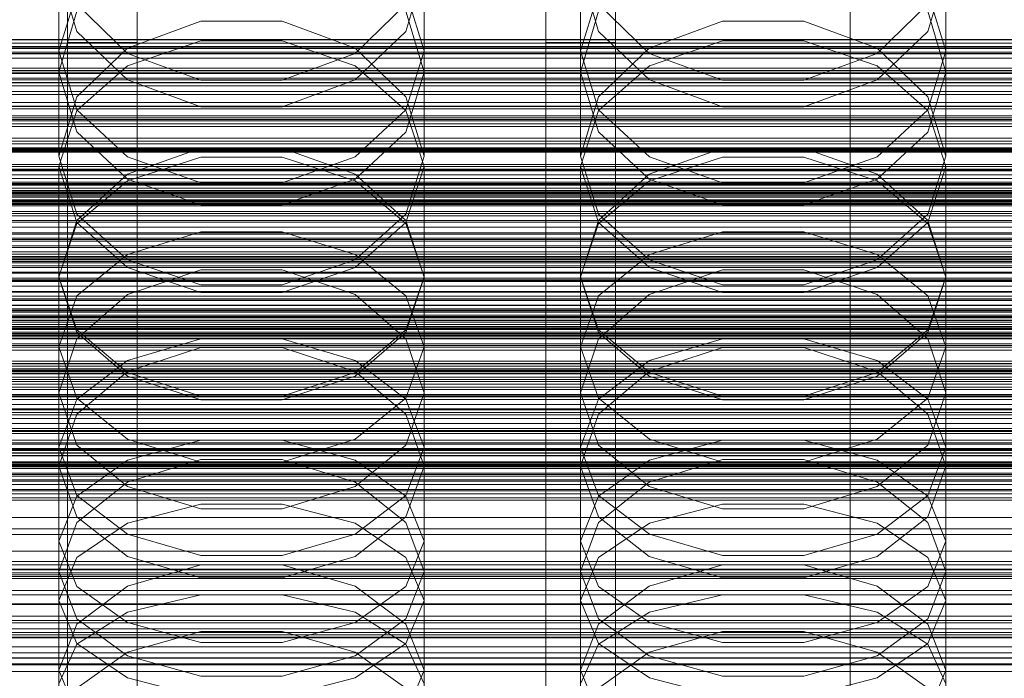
# Model space of a CAD drawing. Header units: millimetres. Extents: x -2233 to 61924, y -68080 to 6847.
# Tile 123 of 256: x -95 to 18, y -34598 to -34523. Entities that reach past the tile are written whole.
import ezdxf

# ---------------------------------------------------------------- set-up
doc = ezdxf.new("R2010")
doc.units = ezdxf.units.MM
for name, color, linetype, lineweight in [('COTAS_O', 1, 'Continuous', 0), ('COTAS_P', 1, 'Continuous', 0), ('frontal_briquetadora', 7, 'Continuous', 0), ('frontal_C01', 7, 'Continuous', 0), ('frontal_C02', 7, 'Continuous', 0), ('frontal_C03', 7, 'Continuous', 0), ('frontal_mezcladora', 7, 'Continuous', 0), ('frontal_secador', 7, 'Continuous', 0)]:
    doc.layers.add(name, color=color, linetype=linetype, lineweight=lineweight)
doc.dimstyles.new('R19_100', dxfattribs={"dimtxt": 250, "dimasz": 150, "dimexe": 150, "dimexo": 80, "dimgap": 100, "dimtad": 1, "dimtih": 1, "dimtoh": 1, "dimdsep": 46, "dimcen": 0.09, "dimadec": 0, "dimazin": 0, "dimtfac": 1, "dimtdec": 4, "dimtofl": 0, "dimtmove": 0, "dimatfit": 3, "dimfxl": 1, "dimtolj": 1, "dimtzin": 0, "dimarcsym": 0})

# ---------------------------------------------------------------- blocks, each defined once
blk = doc.blocks.new('DIM_R27_48')
at = {"layer": 'COTAS_P'}
for p, q in [((-1750, -34600), (-1600, -34555)), ((2600, -34600), (2450, -34555)), ((-1750, -35500), (-1750, -34600)), ((-1750, -34600), (2600, -34600)), ((-1750, -34600), (-1600, -34645)), ((2600, -34600), (2450, -34645)), ((2600, -35500), (2600, -34600))]:
    blk.add_line(p, q, dxfattribs=at)
blk.add_text('4350 P', height=250, dxfattribs=at).set_placement((425, -34500))
blk = doc.blocks.new('DIM_R27_50')
at = {"layer": 'COTAS_P'}
for p, q in [((1705.78, -34504.95), (1551.9, -34475.9)), ((-194.22, -34704.95), (1705.78, -34504.95)), ((1705.78, -34504.95), (1561.32, -34565.4)), ((1800, -35400), (1705.78, -34504.95)), ((-194.22, -34704.95), (-49.75, -34644.49)), ((-100, -35600), (-194.22, -34704.95)), ((-194.22, -34704.95), (-40.33, -34734))]:
    blk.add_line(p, q, dxfattribs=at)
blk.add_text('1910.5 P', height=250, rotation=6.009, dxfattribs=at).set_placement((745.32, -34505.49))
blk = doc.blocks.new('DIM_R27_53')
at = {"layer": 'COTAS_P'}
for p, q in [((-150, -32000), (550, -32000)), ((550, -32000), (505, -32150)), ((550, -34600), (550, -32000)), ((550, -32000), (595, -32150)), ((550, -34600), (505, -34450)), ((550, -34600), (595, -34450)), ((-150, -34600), (550, -34600))]:
    blk.add_line(p, q, dxfattribs=at)
blk.add_text('2600 P', height=250, rotation=90, dxfattribs=at).set_placement((450, -33300))
blk = doc.blocks.new('DIM_R27_55')
at = {"layer": 'COTAS_O'}
for p, q in [((-650, -33700), (50, -33700)), ((50, -33700), (5, -33850)), ((50, -34900), (50, -33700)), ((50, -33700), (95, -33850)), ((50, -34900), (5, -34750)), ((50, -34900), (95, -34750)), ((-650, -34900), (50, -34900))]:
    blk.add_line(p, q, dxfattribs=at)
blk.add_text('1200 O', height=250, rotation=90, dxfattribs=at).set_placement((-50, -34300))
blk = doc.blocks.new('DIM_R27_56')
at = {"layer": 'COTAS_O'}
for p, q in [((-650, -34200), (-500, -34155)), ((650, -34200), (500, -34155)), ((-650, -34900), (-650, -34200)), ((-650, -34200), (650, -34200)), ((-650, -34200), (-500, -34245)), ((650, -34200), (500, -34245)), ((650, -34900), (650, -34200))]:
    blk.add_line(p, q, dxfattribs=at)
blk.add_text('1300 O', height=250, dxfattribs=at).set_placement((0, -34100))
blk = doc.blocks.new('DIM_R27_61')
at = {"layer": 'COTAS_P'}
for p, q in [((-305, -34680), (395, -34680)), ((395, -34680), (350, -34830)), ((395, -36000), (395, -34680)), ((395, -34680), (440, -34830)), ((395, -36000), (350, -35850)), ((395, -36000), (440, -35850)), ((-305, -36000), (395, -36000))]:
    blk.add_line(p, q, dxfattribs=at)
blk.add_text('1320 P', height=250, rotation=90, dxfattribs=at).set_placement((295, -35340))

msp = doc.modelspace()

# ---------------------------------------------------------------- linework, layer by layer
at = {"layer": 'frontal_briquetadora'}
for p, q in [((-91, -34517.123), (-91, -34528.769)), ((-91, -34517.123), (-88.92, -34524.071)), ((-51.08, -34524.071), (-49, -34517.123)), ((-49, -34517.123), (-49, -34528.769)), ((-31, -34517.123), (-31, -34528.769)), ((-31, -34517.123), (-28.92, -34524.071)), ((8.92, -34524.071), (11, -34517.123)), ((11, -34517.123), (11, -34528.769)), ((-91, -34526.331), (-88.92, -34519.58)), ((-51.08, -34519.58), (-49, -34526.331)), ((-31, -34526.331), (-28.92, -34519.58)), ((8.92, -34519.58), (11, -34526.331)), ((-91, -34528.769), (-88.92, -34521.752)), ((-83.094, -34526.603), (-88.92, -34520.952)), ((-51.08, -34520.952), (-56.906, -34526.603)), ((-51.08, -34521.752), (-49, -34528.769)), ((-31, -34528.769), (-28.92, -34521.752)), ((-23.094, -34526.603), (-28.92, -34520.952)), ((8.92, -34520.952), (3.094, -34526.603)), ((8.92, -34521.752), (11, -34528.769)), ((-74.674, -34522.89), (-83.094, -34526.023)), ((-65.326, -34522.89), (-74.674, -34522.89)), ((-56.906, -34526.023), (-65.326, -34522.89)), ((-14.674, -34522.89), (-23.094, -34526.023)), ((-5.326, -34522.89), (-14.674, -34522.89)), ((3.094, -34526.023), (-5.326, -34522.89)), ((-88.92, -34524.071), (-83.093, -34529.643)), ((-56.907, -34529.643), (-51.08, -34524.071)), ((-28.92, -34524.071), (-23.093, -34529.643)), ((3.093, -34529.643), (8.92, -34524.071)), ((-83.093, -34528.025), (-74.673, -34525.158)), ((-74.673, -34525.158), (-65.327, -34525.158)), ((-65.327, -34525.158), (-56.907, -34528.025)), ((-23.093, -34528.025), (-14.673, -34525.158)), ((-14.673, -34525.158), (-5.327, -34525.158)), ((-5.327, -34525.158), (3.093, -34528.025)), ((-91, -34526.331), (-91, -34538.419)), ((-88.92, -34533.082), (-91, -34526.331)), ((-83.094, -34526.023), (-88.92, -34531.596)), ((-51.08, -34531.596), (-56.906, -34526.023)), ((-49, -34526.331), (-51.08, -34533.082)), ((-49, -34526.331), (-49, -34538.419)), ((-31, -34526.331), (-31, -34538.419)), ((-28.92, -34533.082), (-31, -34526.331)), ((-23.094, -34526.023), (-28.92, -34531.596)), ((8.92, -34531.596), (3.094, -34526.023)), ((11, -34526.331), (8.92, -34533.082)), ((11, -34526.331), (11, -34538.419)), ((-74.674, -34529.704), (-83.094, -34526.603)), ((-56.906, -34526.603), (-65.326, -34529.704)), ((-14.674, -34529.704), (-23.094, -34526.603)), ((3.094, -34526.603), (-5.326, -34529.704)), ((-88.92, -34533.192), (-83.093, -34528.025)), ((-56.907, -34528.025), (-51.08, -34533.192)), ((-28.92, -34533.192), (-23.093, -34528.025)), ((3.093, -34528.025), (8.92, -34533.192)), ((-88.92, -34535.648), (-91, -34528.769)), ((-83.093, -34529.643), (-74.673, -34532.735)), ((-65.326, -34529.704), (-74.674, -34529.704)), ((-65.327, -34532.735), (-56.907, -34529.643)), ((-49, -34528.769), (-51.08, -34535.649)), ((-28.92, -34535.648), (-31, -34528.769)), ((-23.093, -34529.643), (-14.673, -34532.735)), ((-5.326, -34529.704), (-14.674, -34529.704)), ((-5.327, -34532.735), (3.093, -34529.643)), ((11, -34528.769), (8.92, -34535.649)), ((195, -34530), (-195, -34530)), ((-88.92, -34531.596), (-91, -34538.419)), ((-49, -34538.419), (-51.08, -34531.596)), ((-28.92, -34531.596), (-31, -34538.419)), ((11, -34538.419), (8.92, -34531.596)), ((-91, -34539.635), (-88.92, -34533.192)), ((-83.093, -34538.496), (-88.92, -34533.082)), ((-74.673, -34532.735), (-65.327, -34532.735)), ((-51.08, -34533.082), (-56.907, -34538.496)), ((-51.08, -34533.192), (-49, -34539.635)), ((-31, -34539.635), (-28.92, -34533.192)), ((-23.093, -34538.496), (-28.92, -34533.082)), ((-14.673, -34532.735), (-5.327, -34532.735)), ((8.92, -34533.082), (3.093, -34538.496)), ((8.92, -34533.192), (11, -34539.635)), ((-83.094, -34541.066), (-88.92, -34535.648)), ((-51.08, -34535.649), (-56.906, -34541.066)), ((-23.094, -34541.066), (-28.92, -34535.648)), ((8.92, -34535.649), (3.094, -34541.066)), ((195, -34537), (-195, -34537)), ((-74.674, -34537.508), (-83.094, -34540.51)), ((-65.326, -34537.508), (-74.674, -34537.508)), ((-56.906, -34540.51), (-65.326, -34537.508)), ((-14.674, -34537.508), (-23.094, -34540.51)), ((-5.326, -34537.508), (-14.674, -34537.508)), ((3.094, -34540.51), (-5.326, -34537.508)), ((-91, -34538.419), (-88.92, -34545.1)), ((-74.673, -34541.501), (-83.093, -34538.496)), ((-74.673, -34538.552), (-83.093, -34541.275)), ((-65.327, -34538.552), (-74.673, -34538.552)), ((-56.907, -34538.496), (-65.327, -34541.501)), ((-56.907, -34541.275), (-65.327, -34538.552)), ((-51.08, -34545.1), (-49, -34538.419)), ((-31, -34538.419), (-28.92, -34545.1)), ((-14.673, -34541.501), (-23.093, -34538.496)), ((-14.673, -34538.552), (-23.093, -34541.275)), ((-5.327, -34538.552), (-14.673, -34538.552)), ((3.093, -34538.496), (-5.327, -34541.501)), ((3.093, -34541.275), (-5.327, -34538.552)), ((8.92, -34545.1), (11, -34538.419)), ((-91, -34539.635), (-91, -34552.363)), ((-91, -34539.635), (-88.92, -34546.078)), ((-51.08, -34546.078), (-49, -34539.635)), ((-49, -34539.635), (-49, -34552.363)), ((-31, -34539.635), (-31, -34552.363)), ((-31, -34539.635), (-28.92, -34546.078)), ((8.92, -34546.078), (11, -34539.635)), ((11, -34539.635), (11, -34552.363)), ((-83.094, -34540.51), (-88.92, -34545.844)), ((-74.674, -34544.034), (-83.094, -34541.066)), ((-56.906, -34541.066), (-65.326, -34544.034)), ((-51.08, -34545.844), (-56.906, -34540.51)), ((-23.094, -34540.51), (-28.92, -34545.844)), ((-14.674, -34544.034), (-23.094, -34541.066)), ((3.094, -34541.066), (-5.326, -34544.034)), ((8.92, -34545.844), (3.094, -34540.51)), ((-83.093, -34541.275), (-88.92, -34546.182)), ((-65.327, -34541.501), (-74.673, -34541.501)), ((-51.08, -34546.182), (-56.907, -34541.275)), ((-23.093, -34541.275), (-28.92, -34546.182)), ((-5.327, -34541.501), (-14.673, -34541.501)), ((8.92, -34546.182), (3.093, -34541.275)), ((-65.326, -34544.034), (-74.674, -34544.034)), ((-5.326, -34544.034), (-14.674, -34544.034)), ((-88.92, -34545.1), (-83.094, -34550.353)), ((-56.906, -34550.353), (-51.08, -34545.1)), ((-28.92, -34545.1), (-23.094, -34550.353)), ((3.094, -34550.353), (8.92, -34545.1)), ((-88.92, -34545.844), (-91, -34552.363)), ((-88.92, -34546.182), (-91, -34552.301)), ((-88.92, -34546.078), (-83.093, -34551.244)), ((-56.907, -34551.244), (-51.08, -34546.078)), ((-49, -34552.363), (-51.08, -34545.844)), ((-49, -34552.301), (-51.08, -34546.182)), ((-28.92, -34545.844), (-31, -34552.363)), ((-28.92, -34546.182), (-31, -34552.301)), ((-28.92, -34546.078), (-23.093, -34551.244)), ((3.093, -34551.244), (8.92, -34546.078)), ((11, -34552.363), (8.92, -34545.844)), ((11, -34552.301), (8.92, -34546.182)), ((-83.093, -34549.754), (-74.673, -34547.13)), ((-74.673, -34547.13), (-65.327, -34547.13)), ((-65.327, -34547.13), (-56.907, -34549.754)), ((-23.093, -34549.754), (-14.673, -34547.13)), ((-14.673, -34547.13), (-5.327, -34547.13)), ((-5.327, -34547.13), (3.093, -34549.754)), ((-88.92, -34554.481), (-83.093, -34549.754)), ((-56.907, -34549.754), (-51.08, -34554.481)), ((-28.92, -34554.481), (-23.093, -34549.754)), ((3.093, -34549.754), (8.92, -34554.481)), ((-83.094, -34550.353), (-74.674, -34553.23)), ((-83.093, -34551.244), (-74.673, -34554.112)), ((-65.327, -34554.112), (-56.907, -34551.244)), ((-65.326, -34553.23), (-56.906, -34550.353)), ((-23.094, -34550.353), (-14.674, -34553.23)), ((-23.093, -34551.244), (-14.673, -34554.112)), ((-5.327, -34554.112), (3.093, -34551.244)), ((-5.326, -34553.23), (3.094, -34550.353)), ((-91, -34552.301), (-91, -34565.638)), ((-91, -34552.301), (-88.92, -34558.42)), ((-88.92, -34558.731), (-91, -34552.363)), ((-83.094, -34554.358), (-74.674, -34551.493)), ((-74.674, -34551.493), (-65.326, -34551.493)), ((-65.326, -34551.493), (-56.906, -34554.358)), ((-51.08, -34558.42), (-49, -34552.301)), ((-49, -34552.363), (-51.08, -34558.731)), ((-49, -34552.301), (-49, -34565.638)), ((-31, -34552.301), (-31, -34565.638)), ((-31, -34552.301), (-28.92, -34558.42)), ((-28.92, -34558.731), (-31, -34552.363)), ((-23.094, -34554.358), (-14.674, -34551.493)), ((-14.674, -34551.493), (-5.326, -34551.493)), ((-5.326, -34551.493), (3.094, -34554.358)), ((8.92, -34558.42), (11, -34552.301)), ((11, -34552.363), (8.92, -34558.731)), ((11, -34552.301), (11, -34565.638)), ((-74.674, -34553.23), (-65.326, -34553.23)), ((-14.674, -34553.23), (-5.326, -34553.23)), ((-91, -34560.376), (-88.92, -34554.481)), ((-88.92, -34559.44), (-83.094, -34554.358)), ((-74.673, -34554.112), (-65.327, -34554.112)), ((-56.906, -34554.358), (-51.08, -34559.44)), ((-51.08, -34554.481), (-49, -34560.376)), ((-31, -34560.376), (-28.92, -34554.481)), ((-28.92, -34559.44), (-23.094, -34554.358)), ((-14.673, -34554.112), (-5.327, -34554.112)), ((3.094, -34554.358), (8.92, -34559.44)), ((8.92, -34554.481), (11, -34560.376)), ((-88.92, -34558.42), (-83.093, -34563.327)), ((-83.094, -34563.729), (-88.92, -34558.731)), ((-56.907, -34563.327), (-51.08, -34558.42)), ((-51.08, -34558.731), (-56.906, -34563.729)), ((-28.92, -34558.42), (-23.093, -34563.327)), ((-23.094, -34563.729), (-28.92, -34558.731)), ((3.093, -34563.327), (8.92, -34558.42)), ((8.92, -34558.731), (3.094, -34563.729)), ((-91, -34565.638), (-88.92, -34559.44)), ((-91, -34560.376), (-91, -34574.101)), ((-88.92, -34566.271), (-91, -34560.376)), ((-83.093, -34561.918), (-74.673, -34559.449)), ((-74.673, -34559.449), (-65.327, -34559.449)), ((-65.327, -34559.449), (-56.907, -34561.918)), ((-51.08, -34559.44), (-49, -34565.638)), ((-49, -34560.376), (-51.08, -34566.271)), ((-49, -34560.376), (-49, -34574.101)), ((-31, -34565.638), (-28.92, -34559.44)), ((-31, -34560.376), (-31, -34574.101)), ((-28.92, -34566.271), (-31, -34560.376)), ((-23.093, -34561.918), (-14.673, -34559.449)), ((-14.673, -34559.449), (-5.327, -34559.449)), ((-5.327, -34559.449), (3.093, -34561.918)), ((8.92, -34559.44), (11, -34565.638)), ((11, -34560.376), (8.92, -34566.271)), ((11, -34560.376), (11, -34574.101)), ((-74.674, -34560.448), (-83.094, -34563.217)), ((-65.326, -34560.448), (-74.674, -34560.448)), ((-56.906, -34563.217), (-65.326, -34560.448)), ((-14.674, -34560.448), (-23.094, -34563.217)), ((-5.326, -34560.448), (-14.674, -34560.448)), ((3.094, -34563.217), (-5.326, -34560.448)), ((-88.92, -34566.366), (-83.093, -34561.918)), ((-56.907, -34561.918), (-51.08, -34566.366)), ((-28.92, -34566.366), (-23.093, -34561.918)), ((3.093, -34561.918), (8.92, -34566.366)), ((-83.094, -34563.217), (-88.92, -34568.125)), ((-74.674, -34566.461), (-83.094, -34563.729)), ((-83.093, -34563.327), (-74.673, -34566.05)), ((-65.327, -34566.05), (-56.907, -34563.327)), ((-56.906, -34563.729), (-65.326, -34566.461)), ((-51.08, -34568.125), (-56.906, -34563.217)), ((-23.094, -34563.217), (-28.92, -34568.125)), ((-14.674, -34566.461), (-23.094, -34563.729)), ((-23.093, -34563.327), (-14.673, -34566.05)), ((-5.327, -34566.05), (3.093, -34563.327)), ((3.094, -34563.729), (-5.326, -34566.461)), ((8.92, -34568.125), (3.094, -34563.217)), ((-88.92, -34571.679), (-91, -34565.638)), ((-74.673, -34566.05), (-65.327, -34566.05)), ((-49, -34565.638), (-51.08, -34571.679)), ((-28.92, -34571.679), (-31, -34565.638)), ((-14.673, -34566.05), (-5.327, -34566.05)), ((11, -34565.638), (8.92, -34571.679)), ((-91, -34571.912), (-88.92, -34566.366)), ((-83.093, -34570.998), (-88.92, -34566.271)), ((-65.326, -34566.461), (-74.674, -34566.461)), ((-51.08, -34566.271), (-56.907, -34570.998)), ((-51.08, -34566.366), (-49, -34571.912)), ((-31, -34571.912), (-28.92, -34566.366)), ((-23.093, -34570.998), (-28.92, -34566.271)), ((-5.326, -34566.461), (-14.674, -34566.461)), ((8.92, -34566.271), (3.093, -34570.998)), ((8.92, -34566.366), (11, -34571.912)), ((-88.92, -34568.125), (-91, -34574.101)), ((-49, -34574.101), (-51.08, -34568.125)), ((-28.92, -34568.125), (-31, -34574.101)), ((11, -34574.101), (8.92, -34568.125)), ((-83.094, -34576.409), (-88.92, -34571.679)), ((-74.673, -34573.621), (-83.093, -34570.998)), ((-74.673, -34571.082), (-83.093, -34573.39)), ((-65.327, -34571.082), (-74.673, -34571.082)), ((-56.907, -34570.998), (-65.327, -34573.621)), ((-56.907, -34573.39), (-65.327, -34571.082)), ((-51.08, -34571.679), (-56.906, -34576.409)), ((-23.094, -34576.409), (-28.92, -34571.679)), ((-14.673, -34573.621), (-23.093, -34570.998)), ((-14.673, -34571.082), (-23.093, -34573.39)), ((-5.327, -34571.082), (-14.673, -34571.082)), ((3.093, -34570.998), (-5.327, -34573.621)), ((3.093, -34573.39), (-5.327, -34571.082)), ((8.92, -34571.679), (3.094, -34576.409)), ((-91, -34571.912), (-91, -34586.193)), ((-91, -34571.912), (-88.92, -34577.459)), ((-51.08, -34577.459), (-49, -34571.912)), ((-49, -34571.912), (-49, -34586.193)), ((-31, -34571.912), (-31, -34586.193)), ((-31, -34571.912), (-28.92, -34577.459)), ((8.92, -34577.459), (11, -34571.912)), ((11, -34571.912), (11, -34586.193)), ((-83.093, -34573.39), (-88.92, -34577.548)), ((-74.674, -34573.305), (-83.094, -34575.925)), ((-65.326, -34573.305), (-74.674, -34573.305)), ((-65.327, -34573.621), (-74.673, -34573.621)), ((-56.906, -34575.925), (-65.326, -34573.305)), ((-51.08, -34577.548), (-56.907, -34573.39)), ((-23.093, -34573.39), (-28.92, -34577.548)), ((-14.674, -34573.305), (-23.094, -34575.925)), ((-5.326, -34573.305), (-14.674, -34573.305)), ((-5.327, -34573.621), (-14.673, -34573.621)), ((3.094, -34575.925), (-5.326, -34573.305)), ((8.92, -34577.548), (3.093, -34573.39)), ((-91, -34574.101), (-88.92, -34579.916)), ((-51.08, -34579.916), (-49, -34574.101)), ((-31, -34574.101), (-28.92, -34579.916)), ((8.92, -34579.916), (11, -34574.101)), ((-83.094, -34575.925), (-88.92, -34580.562)), ((-51.08, -34580.562), (-56.906, -34575.925)), ((-23.094, -34575.925), (-28.92, -34580.562)), ((8.92, -34580.562), (3.094, -34575.925)), ((-74.674, -34578.991), (-83.094, -34576.409)), ((-56.906, -34576.409), (-65.326, -34578.991)), ((-14.674, -34578.991), (-23.094, -34576.409)), ((3.094, -34576.409), (-5.326, -34578.991)), ((-88.92, -34577.548), (-91, -34582.734)), ((-88.92, -34577.459), (-83.093, -34581.907)), ((-83.093, -34580.641), (-74.673, -34578.443)), ((-74.673, -34578.443), (-65.327, -34578.443)), ((-65.327, -34578.443), (-56.907, -34580.641)), ((-56.907, -34581.907), (-51.08, -34577.459)), ((-49, -34582.734), (-51.08, -34577.548)), ((-28.92, -34577.548), (-31, -34582.734)), ((-28.92, -34577.459), (-23.093, -34581.907)), ((-23.093, -34580.641), (-14.673, -34578.443)), ((-14.673, -34578.443), (-5.327, -34578.443)), ((-5.327, -34578.443), (3.093, -34580.641)), ((3.093, -34581.907), (8.92, -34577.459)), ((11, -34582.734), (8.92, -34577.548)), ((-65.326, -34578.991), (-74.674, -34578.991)), ((-5.326, -34578.991), (-14.674, -34578.991)), ((195, -34580), (-195, -34580)), ((-88.92, -34580.562), (-91, -34586.193)), ((-88.92, -34579.916), (-83.094, -34584.461)), ((-88.92, -34584.6), (-83.093, -34580.641)), ((-56.907, -34580.641), (-51.08, -34584.6)), ((-56.906, -34584.461), (-51.08, -34579.916)), ((-49, -34586.193), (-51.08, -34580.562)), ((-28.92, -34580.562), (-31, -34586.193)), ((-28.92, -34579.916), (-23.094, -34584.461)), ((-28.92, -34584.6), (-23.093, -34580.641)), ((3.093, -34580.641), (8.92, -34584.6)), ((3.094, -34584.461), (8.92, -34579.916)), ((11, -34586.193), (8.92, -34580.562)), ((-83.093, -34581.907), (-74.673, -34584.376)), ((-65.327, -34584.376), (-56.907, -34581.907)), ((-23.093, -34581.907), (-14.673, -34584.376)), ((-5.327, -34584.376), (3.093, -34581.907)), ((-91, -34582.734), (-91, -34597.535)), ((-91, -34582.734), (-88.92, -34587.919)), ((-51.08, -34587.919), (-49, -34582.734)), ((-49, -34582.734), (-49, -34597.535)), ((-31, -34582.734), (-31, -34597.535)), ((-31, -34582.734), (-28.92, -34587.919)), ((8.92, -34587.919), (11, -34582.734)), ((11, -34582.734), (11, -34597.535)), ((-91, -34589.538), (-88.92, -34584.6)), ((-83.094, -34584.461), (-74.674, -34586.939)), ((-74.673, -34584.376), (-65.327, -34584.376)), ((-65.326, -34586.939), (-56.906, -34584.461)), ((-51.08, -34584.6), (-49, -34589.538)), ((-31, -34589.538), (-28.92, -34584.6)), ((-23.094, -34584.461), (-14.674, -34586.939)), ((-14.673, -34584.376), (-5.327, -34584.376)), ((-5.326, -34586.939), (3.094, -34584.461)), ((8.92, -34584.6), (11, -34589.538)), ((-88.92, -34591.656), (-91, -34586.193)), ((-83.094, -34587.908), (-74.674, -34585.444)), ((-74.674, -34585.444), (-65.326, -34585.444)), ((-65.326, -34585.444), (-56.906, -34587.908)), ((-49, -34586.193), (-51.08, -34591.656)), ((-28.92, -34591.656), (-31, -34586.193)), ((-23.094, -34587.908), (-14.674, -34585.444)), ((-14.674, -34585.444), (-5.326, -34585.444)), ((-5.326, -34585.444), (3.094, -34587.908)), ((11, -34586.193), (8.92, -34591.656)), ((195, -34587), (-195, -34587)), ((-74.674, -34586.939), (-65.326, -34586.939)), ((-14.674, -34586.939), (-5.326, -34586.939)), ((-88.92, -34592.262), (-83.094, -34587.908)), ((-88.92, -34587.919), (-83.093, -34592.078)), ((-56.907, -34592.078), (-51.08, -34587.919)), ((-56.906, -34587.908), (-51.08, -34592.262)), ((-28.92, -34592.262), (-23.094, -34587.908)), ((-28.92, -34587.919), (-23.093, -34592.078)), ((3.093, -34592.078), (8.92, -34587.919)), ((3.094, -34587.908), (8.92, -34592.262)), ((-91, -34589.538), (-91, -34604.666)), ((-88.92, -34594.475), (-91, -34589.538)), ((-83.093, -34590.901), (-74.673, -34588.873)), ((-74.673, -34588.873), (-65.327, -34588.873)), ((-65.327, -34588.873), (-56.907, -34590.901)), ((-49, -34589.538), (-51.08, -34594.475)), ((-49, -34589.538), (-49, -34604.666)), ((-31, -34589.538), (-31, -34604.666)), ((-28.92, -34594.475), (-31, -34589.538)), ((-23.093, -34590.901), (-14.673, -34588.873)), ((-14.673, -34588.873), (-5.327, -34588.873)), ((-5.327, -34588.873), (3.093, -34590.901)), ((11, -34589.538), (8.92, -34594.475)), ((11, -34589.538), (11, -34604.666)), ((-88.92, -34594.554), (-83.093, -34590.901)), ((-56.907, -34590.901), (-51.08, -34594.554)), ((-28.92, -34594.554), (-23.093, -34590.901)), ((3.093, -34590.901), (8.92, -34594.554)), ((-83.094, -34595.915), (-88.92, -34591.656)), ((-88.92, -34591.656), (-83.094, -34595.915)), ((-83.093, -34592.078), (-74.673, -34594.385)), ((-65.327, -34594.385), (-56.907, -34592.078)), ((-51.08, -34591.656), (-56.906, -34595.915)), ((-56.906, -34595.915), (-51.08, -34591.656)), ((-23.094, -34595.915), (-28.92, -34591.656)), ((-28.92, -34591.656), (-23.094, -34595.915)), ((-23.093, -34592.078), (-14.673, -34594.385)), ((-5.327, -34594.385), (3.093, -34592.078)), ((8.92, -34591.656), (3.094, -34595.915)), ((3.094, -34595.915), (8.92, -34591.656)), ((-91, -34597.535), (-88.92, -34592.262)), ((-74.674, -34593.122), (-83.094, -34595.48)), ((-65.326, -34593.122), (-74.674, -34593.122)), ((-56.906, -34595.48), (-65.326, -34593.122)), ((-51.08, -34592.262), (-49, -34597.535)), ((-31, -34597.535), (-28.92, -34592.262)), ((-14.674, -34593.122), (-23.094, -34595.48)), ((-5.326, -34593.122), (-14.674, -34593.122)), ((3.094, -34595.48), (-5.326, -34593.122)), ((8.92, -34592.262), (11, -34597.535)), ((-74.673, -34594.385), (-65.327, -34594.385)), ((-14.673, -34594.385), (-5.327, -34594.385)), ((-91, -34599.11), (-88.92, -34594.554)), ((-83.093, -34598.435), (-88.92, -34594.475)), ((-83.094, -34595.48), (-88.92, -34599.639)), ((-51.08, -34594.475), (-56.907, -34598.435)), ((-51.08, -34599.639), (-56.906, -34595.48)), ((-51.08, -34594.554), (-49, -34599.11)), ((-31, -34599.11), (-28.92, -34594.554)), ((-23.093, -34598.435), (-28.92, -34594.475)), ((-23.094, -34595.48), (-28.92, -34599.639)), ((8.92, -34594.475), (3.093, -34598.435)), ((8.92, -34599.639), (3.094, -34595.48)), ((8.92, -34594.554), (11, -34599.11)), ((-74.674, -34598.232), (-83.094, -34595.915)), ((-83.094, -34595.915), (-74.674, -34598.232)), ((-56.906, -34595.915), (-65.326, -34598.232)), ((-65.326, -34598.232), (-56.906, -34595.915)), ((-14.674, -34598.232), (-23.094, -34595.915)), ((-23.094, -34595.915), (-14.674, -34598.232)), ((3.094, -34595.915), (-5.326, -34598.232)), ((-5.326, -34598.232), (3.094, -34595.915)), ((-88.92, -34602.633), (-91, -34597.535)), ((-49, -34597.535), (-51.08, -34602.634)), ((-28.92, -34602.633), (-31, -34597.535)), ((11, -34597.535), (8.92, -34602.634)), ((-74.673, -34600.632), (-83.093, -34598.435)), ((-65.326, -34598.232), (-74.674, -34598.232)), ((-56.907, -34598.435), (-65.327, -34600.632)), ((-14.673, -34600.632), (-23.093, -34598.435)), ((-5.326, -34598.232), (-14.674, -34598.232)), ((3.093, -34598.435), (-5.327, -34600.632))]:
    msp.add_line(p, q, dxfattribs=at)
at = {"layer": 'frontal_C01'}
for p, q in [((0, -34263.359), (0, -34525.972)), ((0, -34782.805), (0, -34520.192)), ((-130, -34525.033), (130, -34525.033)), ((-130, -34525.825), (130, -34525.825)), ((-130, -34525.972), (0, -34525.972)), ((-130, -34525.972), (130, -34525.972)), ((0, -34525.972), (0, -34788.585)), ((0, -34525.972), (130, -34525.972)), ((-130, -34528.294), (130, -34528.294)), ((-130, -34528.578), (130, -34528.578)), ((430, -34531.343), (-430, -34531.343)), ((-130, -34532.271), (130, -34532.271)), ((-130, -34532.673), (130, -34532.673)), ((430, -34536.343), (-430, -34536.343)), ((-130, -34537.486), (130, -34537.486)), ((-130, -34537.979), (130, -34537.979)), ((-148, -34541.432), (148, -34541.432)), ((-148, -34541.713), (148, -34541.713)), ((-148, -34541.765), (148, -34541.765)), ((-148, -34542.588), (148, -34542.588)), ((-148, -34542.688), (148, -34542.688)), ((-148, -34543.997), (148, -34543.997)), ((-148, -34544.139), (148, -34544.139)), ((130, -34543.583), (-130, -34543.583)), ((-130, -34544.133), (130, -34544.133)), ((-148, -34545.845), (148, -34545.845)), ((-148, -34546.019), (148, -34546.019)), ((148, -34548.005), (-148, -34548.005)), ((-148, -34548.2), (148, -34548.2)), ((-130, -34550.147), (130, -34550.147)), ((-148, -34550.331), (148, -34550.331)), ((-148, -34550.532), (148, -34550.532)), ((-130, -34550.716), (130, -34550.716)), ((-148, -34552.664), (148, -34552.664)), ((-148, -34552.858), (148, -34552.858)), ((-148, -34554.844), (148, -34554.844)), ((-148, -34555.019), (148, -34555.019)), ((-148, -34556.724), (148, -34556.724)), ((-148, -34556.866), (148, -34556.866)), ((-130, -34556.731), (130, -34556.731)), ((-130, -34557.28), (130, -34557.28)), ((-148, -34558.175), (148, -34558.175)), ((-148, -34558.276), (148, -34558.276)), ((-148, -34559.098), (148, -34559.098)), ((-148, -34559.151), (148, -34559.151)), ((-148, -34559.431), (148, -34559.431)), ((-130, -34562.885), (130, -34562.885)), ((-130, -34563.377), (130, -34563.377)), ((-130, -34568.19), (130, -34568.19)), ((-130, -34568.592), (130, -34568.592)), ((-130, -34572.285), (130, -34572.285)), ((-130, -34572.569), (130, -34572.569)), ((-130, -34574.891), (130, -34574.891)), ((-130, -34575.038), (130, -34575.038)), ((-130, -34575.83), (130, -34575.83)), ((430, -34586.343), (-430, -34586.343)), ((430, -34591.343), (-430, -34591.343))]:
    msp.add_line(p, q, dxfattribs=at)
at = {"layer": 'frontal_C02'}
for p, q in [((0, -34236.667), (0, -34527.162)), ((0, -34811.926), (0, -34521.432)), ((-130, -34526.029), (130, -34526.029)), ((-130, -34526.625), (130, -34526.625)), ((-130, -34527.162), (0, -34527.162)), ((-130, -34527.162), (130, -34527.162)), ((0, -34527.162), (0, -34817.656)), ((0, -34527.162), (130, -34527.162)), ((-130, -34528.91), (130, -34528.91)), ((-130, -34529.948), (130, -34529.948)), ((-130, -34532.729), (130, -34532.729)), ((-130, -34534.196), (130, -34534.196)), ((-130, -34537.82), (130, -34537.82)), ((-130, -34539.616), (130, -34539.616)), ((-148, -34542.415), (148, -34542.415)), ((-148, -34542.626), (148, -34542.626)), ((-148, -34542.817), (148, -34542.817)), ((-148, -34543.436), (148, -34543.436)), ((-148, -34543.804), (148, -34543.804)), ((130, -34543.837), (-130, -34543.837)), ((-148, -34544.789), (148, -34544.789)), ((-148, -34545.309), (148, -34545.309)), ((-148, -34546.593), (148, -34546.593)), ((-130, -34545.841), (130, -34545.841)), ((-148, -34547.23), (148, -34547.23)), ((148, -34548.725), (-148, -34548.725)), ((-148, -34549.435), (148, -34549.435)), ((-148, -34551.04), (148, -34551.04)), ((-130, -34550.37), (130, -34550.37)), ((-148, -34551.775), (148, -34551.775)), ((-130, -34552.445), (130, -34552.445)), ((-148, -34553.38), (148, -34553.38)), ((-148, -34554.09), (148, -34554.09)), ((-148, -34555.585), (148, -34555.585)), ((-148, -34556.222), (148, -34556.222)), ((-130, -34556.974), (130, -34556.974)), ((-148, -34557.506), (148, -34557.506)), ((-148, -34558.026), (148, -34558.026)), ((-148, -34559.011), (148, -34559.011)), ((-130, -34558.978), (130, -34558.978)), ((-148, -34559.379), (148, -34559.379)), ((-148, -34559.998), (148, -34559.998)), ((-148, -34560.189), (148, -34560.189)), ((-148, -34560.4), (148, -34560.4)), ((-130, -34563.199), (130, -34563.199)), ((-130, -34564.995), (130, -34564.995)), ((-130, -34568.62), (130, -34568.62)), ((-130, -34570.087), (130, -34570.087)), ((-130, -34572.868), (130, -34572.868)), ((-130, -34573.905), (130, -34573.905)), ((-130, -34575.653), (130, -34575.653)), ((-130, -34576.19), (130, -34576.19)), ((-130, -34576.786), (130, -34576.786)), ((-450, -34591.833), (450, -34591.833))]:
    msp.add_line(p, q, dxfattribs=at)
at = {"layer": 'frontal_C03'}
for p, q in [((1250, -34525.42), (-1250, -34525.42)), ((1250, -34526.478), (-1250, -34526.478)), ((1250, -34528.785), (-1250, -34528.785)), ((1250, -34529.439), (-1250, -34529.439)), ((1250, -34530.32), (-1250, -34530.32)), ((-1250, -34532.986), (1250, -34532.986)), ((-1250, -34533.783), (1250, -34533.783)), ((-1250, -34534.368), (1250, -34534.368)), ((-1250, -34536.706), (1250, -34536.706)), ((-1250, -34537.835), (1250, -34537.835)), ((1250, -34540.126), (-1250, -34540.126)), ((1250, -34541.008), (-1250, -34541.008)), ((-1250, -34541.554), (1250, -34541.554)), ((1250, -34541.661), (-1250, -34541.661)), ((-1250, -34543.151), (1250, -34543.151)), ((1250, -34543.969), (-1250, -34543.969)), ((-1250, -34545.026), (1250, -34545.026)), ((1250, -34547.878), (-1250, -34547.878)), ((-1250, -34547.998), (1250, -34547.998)), ((1250, -34548.935), (-1250, -34548.935)), ((-1250, -34549.954), (1250, -34549.954)), ((1250, -34551.243), (-1250, -34551.243)), ((1250, -34551.896), (-1250, -34551.896)), ((1250, -34552.778), (-1250, -34552.778)), ((-1250, -34555.598), (1250, -34555.598)), ((-1268, -34555.971), (1268, -34555.971)), ((-1268, -34556.196), (1268, -34556.196)), ((-1268, -34556.36), (1268, -34556.36)), ((-1268, -34557.018), (1268, -34557.018)), ((-1268, -34557.335), (1268, -34557.335)), ((1250, -34557.779), (-1250, -34557.779)), ((-1268, -34558.381), (1268, -34558.381)), ((-1268, -34558.83), (1268, -34558.83)), ((-1268, -34560.194), (1268, -34560.194)), ((-1268, -34560.744), (1268, -34560.744)), ((-1268, -34562.331), (1268, -34562.331)), ((1250, -34562.584), (-1250, -34562.584)), ((1268, -34562.945), (-1268, -34562.945)), ((1250, -34563.465), (-1250, -34563.465)), ((-1268, -34564.648), (1268, -34564.648)), ((-1250, -34563.837), (1250, -34563.837)), ((1250, -34564.119), (-1250, -34564.119)), ((-1268, -34565.283), (1268, -34565.283)), ((-1268, -34566.987), (1268, -34566.987)), ((-1250, -34566.095), (1250, -34566.095)), ((1250, -34566.426), (-1250, -34566.426)), ((-1268, -34567.6), (1268, -34567.6)), ((-1250, -34567.484), (1250, -34567.484)), ((-1268, -34569.188), (1268, -34569.188)), ((-1268, -34569.738), (1268, -34569.738)), ((1250, -34570.336), (-1250, -34570.336)), ((-1268, -34571.101), (1268, -34571.101)), ((-1268, -34571.55), (1268, -34571.55)), ((1250, -34571.393), (-1250, -34571.393)), ((-1268, -34572.596), (1268, -34572.596)), ((-1250, -34572.152), (1250, -34572.152)), ((-1268, -34572.914), (1268, -34572.914)), ((-1268, -34573.572), (1268, -34573.572)), ((-1268, -34573.736), (1268, -34573.736)), ((-1268, -34573.96), (1268, -34573.96)), ((1250, -34573.7), (-1250, -34573.7)), ((-1250, -34574.333), (1250, -34574.333)), ((1250, -34574.354), (-1250, -34574.354)), ((1250, -34575.235), (-1250, -34575.235)), ((-1250, -34579.978), (1250, -34579.978)), ((-1250, -34581.934), (1250, -34581.934)), ((1250, -34585.042), (-1250, -34585.042)), ((1250, -34585.923), (-1250, -34585.923)), ((1250, -34586.576), (-1250, -34586.576)), ((-1250, -34586.781), (1250, -34586.781)), ((-1250, -34588.377), (1250, -34588.377)), ((1250, -34588.884), (-1250, -34588.884)), ((-1250, -34589.941), (1250, -34589.941)), ((-1250, -34592.097), (1250, -34592.097)), ((1250, -34592.793), (-1250, -34592.793)), ((-1250, -34593.226), (1250, -34593.226)), ((1250, -34593.851), (-1250, -34593.851)), ((-1250, -34595.564), (1250, -34595.564)), ((-1250, -34596.148), (1250, -34596.148)), ((1250, -34596.158), (-1250, -34596.158)), ((1250, -34596.812), (-1250, -34596.812)), ((-1250, -34596.946), (1250, -34596.946)), ((1250, -34597.693), (-1250, -34597.693))]:
    msp.add_line(p, q, dxfattribs=at)
at = {"layer": 'frontal_mezcladora'}
for p, q in [((-90, -34525.346), (-90, -34470.534)), ((-82, -34525.346), (-82, -34470.534)), ((-35, -34525.346), (-35, -34470.534)), ((-27, -34525.346), (-27, -34470.534)), ((-90, -34590), (-90, -34525.346)), ((-90, -34525.346), (-82, -34525.346)), ((-82, -34590), (-82, -34525.346)), ((-35, -34590), (-35, -34525.346)), ((-35, -34525.346), (-27, -34525.346)), ((-27, -34590), (-27, -34525.346)), ((-315, -34535), (315, -34535)), ((-420, -34542.102), (240, -34542.102)), ((240, -34590), (-420, -34590)), ((-90, -34654.654), (-90, -34590)), ((-82, -34590), (-90, -34590)), ((-82, -34590), (-82, -34654.654)), ((-35, -34654.654), (-35, -34590)), ((-27, -34590), (-35, -34590)), ((-27, -34590), (-27, -34654.654))]:
    msp.add_line(p, q, dxfattribs=at)
at = {"layer": 'frontal_secador'}
for p, q in [((-1250, -34525), (1250, -34525)), ((1250, -34526), (-1250, -34526)), ((-1250, -34526.659), (1250, -34526.659)), ((1250, -34529.659), (-1250, -34529.659)), ((-1250, -34531), (1250, -34531)), ((1250, -34534), (-1250, -34534)), ((-1250, -34534.728), (1250, -34534.728)), ((-1250, -34537.588), (1250, -34537.588)), ((1250, -34537.611), (-1250, -34537.611)), ((1250, -34537.728), (-1250, -34537.728)), ((-1250, -34539.387), (1250, -34539.387)), ((1250, -34539.918), (-1250, -34539.918)), ((-1250, -34540), (1250, -34540)), ((1250, -34540.588), (-1250, -34540.588)), ((1250, -34542.387), (-1250, -34542.387)), ((1250, -34543), (-1250, -34543)), ((-1250, -34543.65), (1250, -34543.65)), ((1250, -34544), (-1250, -34544)), ((1250, -34547.382), (-1250, -34547.382)), ((-1250, -34548), (1250, -34548)), ((1250, -34549.689), (-1250, -34549.689)), ((-1250, -34550), (1250, -34550)), ((1250, -34554), (-1250, -34554)), ((1250, -34554.545), (-1250, -34554.545)), ((-1250, -34555), (1250, -34555)), ((1250, -34556), (-1250, -34556)), ((1250, -34556.144), (-1250, -34556.144)), ((1250, -34556.709), (-1250, -34556.709)), ((1250, -34558.686), (-1250, -34558.686)), ((1250, -34560), (-1250, -34560)), ((1320, -34562), (-1320, -34562)), ((1320, -34562.273), (-1320, -34562.273)), ((1250, -34562), (-1250, -34562)), ((1320, -34563.072), (-1320, -34563.072)), ((1320, -34564.343), (-1320, -34564.343)), ((1250, -34564.651), (-1250, -34564.651)), ((1320, -34566), (-1320, -34566)), ((1250, -34565.859), (-1250, -34565.859)), ((-1250, -34566), (1250, -34566)), ((1320, -34567.929), (-1320, -34567.929)), ((-1320, -34570), (1320, -34570)), ((-1250, -34570), (1250, -34570)), ((1320, -34572.071), (-1320, -34572.071)), ((1320, -34574), (-1320, -34574)), ((1250, -34574.141), (-1250, -34574.141)), ((1320, -34575.657), (-1320, -34575.657)), ((1320, -34576.928), (-1320, -34576.928)), ((1250, -34577.285), (-1250, -34577.285)), ((1320, -34577.727), (-1320, -34577.727)), ((1320, -34578), (-1320, -34578)), ((1250, -34578), (-1250, -34578)), ((1250, -34581.314), (-1250, -34581.314)), ((1250, -34583.856), (-1250, -34583.856)), ((1250, -34585.455), (-1250, -34585.455)), ((1250, -34586), (-1250, -34586)), ((1360, -34593.5), (-1360, -34593.5)), ((1250, -34593.75), (-1250, -34593.75)), ((1360, -34594.863), (-1360, -34594.863))]:
    msp.add_line(p, q, dxfattribs=at)

# ---------------------------------------------------------------- dimensions: what is measured, and where the dimension line sits
at = {"layer": 'COTAS_O'}
for p2, distance, picture, middle in [((-650, -33700), -700, 'DIM_R27_55', (50, -34300)), ((650, -34900), 700, 'DIM_R27_56', (0, -34200))]:
    dim = msp.add_aligned_dim(p1=(-650, -34900), p2=p2, distance=distance, text='<> O', dimstyle='R19_100', dxfattribs=at)
    dim.commit()
    dim.dimension.update_dxf_attribs({"geometry": picture, "text_midpoint": middle})
at = {"layer": 'COTAS_P'}
for p1, p2, distance, picture, middle in [((-150, -34600), (-150, -32000), -700, 'DIM_R27_53', (550, -33300)), ((-100, -35600), (1800, -35400), 900, 'DIM_R27_50', (755.784, -34604.945)), ((-1750, -35500), (2600, -35500), 900, 'DIM_R27_48', (425, -34600)), ((-305, -36000), (-305, -34680), -700, 'DIM_R27_61', (395, -35340))]:
    dim = msp.add_aligned_dim(p1=p1, p2=p2, distance=distance, text='<> P', dimstyle='R19_100', dxfattribs=at)
    dim.commit()
    dim.dimension.update_dxf_attribs({"geometry": picture, "text_midpoint": middle})

doc.saveas('drawing.dxf')
